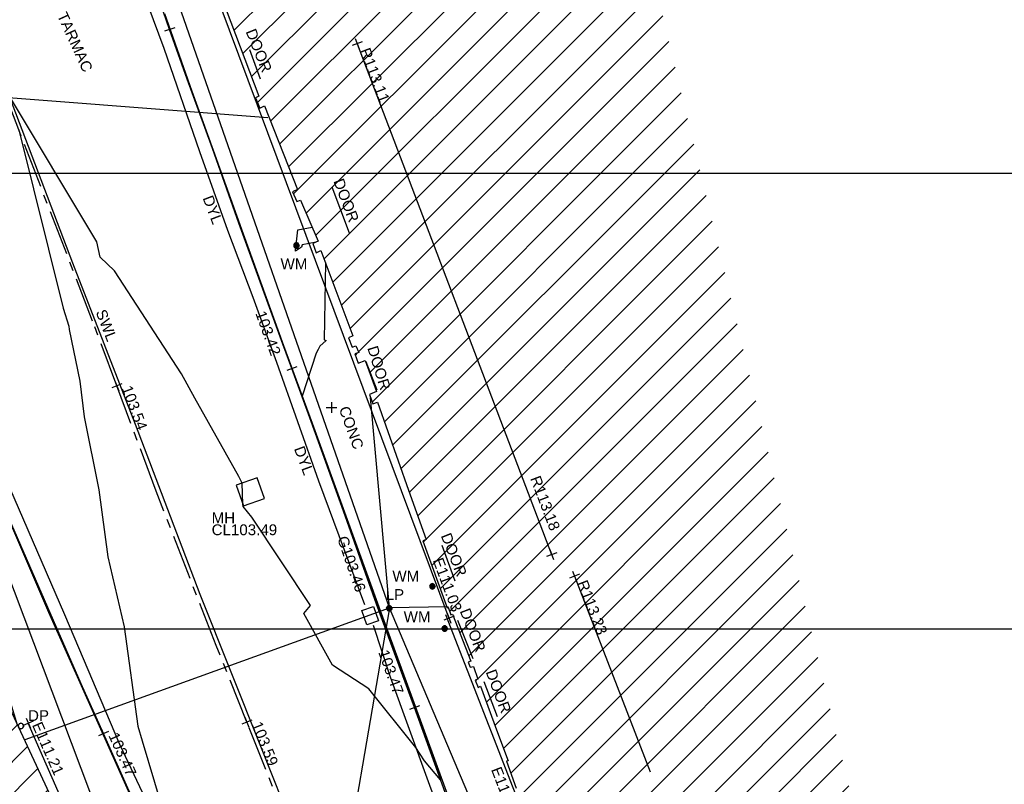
# Model space of a CAD drawing. Extents: x 635157 to 635442, y 694407 to 694910.
# Tile 89 of 104: x 635235 to 635263, y 694723 to 694745. Entities that reach past the tile are written whole.
import ezdxf

# ---------------------------------------------------------------- set-up
doc = ezdxf.new("R2010")
doc.units = 0
doc.header["$MEASUREMENT"] = 0
doc.linetypes.add('CENTER', pattern=[2, 1.25, -0.25, 0.25, -0.25])
doc.layers.get('0').update_dxf_attribs({"color": 12, "linetype": 'CONTINUOUS'})
for name, color, linetype in [('BUILDING', 5, 'CONTINUOUS'), ('CONTOURS_MINOR', 132, 'CONTINUOUS'), ('DOOR', 7, 'CONTINUOUS'), ('DOOR_TXT', 7, 'CONTINUOUS'), ('DOWNPIPE', 151, 'CONTINUOUS'), ('DOWNPIPE_TXT', 151, 'CONTINUOUS'), ('EAVE', 3, 'CONTINUOUS'), ('EAVE_LVL', 3, 'CONTINUOUS'), ('GULLY', 151, 'CONTINUOUS'), ('GULLY_LVL', 151, 'CONTINUOUS'), ('HATCHING', 4, 'CONTINUOUS'), ('KERB_BOTTOM', 172, 'CONTINUOUS'), ('KERB_BOTTOM_LVL', 172, 'CONTINUOUS'), ('KERB_TOP', 2, 'CONTINUOUS'), ('LAMPPOST', 6, 'CONTINUOUS'), ('LAMPPOST_TXT', 6, 'CONTINUOUS'), ('LAYOUTS', 9, 'CONTINUOUS'), ('MANHOLES', 12, 'CONTINUOUS'), ('MANHOLES_RMK', 12, 'CONTINUOUS'), ('MARKINGS_DOUBLE_YELLOW', 9, 'CONTINUOUS'), ('MARKINGS_DOUBLE_YELLOW_TXT', 9, 'CONTINUOUS'), ('MARKINGS_WHITE_LINE', 9, 'CONTINUOUS'), ('MARKINGS_WHITE_LINE_TXT', 9, 'CONTINUOUS'), ('OVERHEAD_ELECTRIC', 1, 'OH_ELEC'), ('OVERHEAD_TELECOM', 3, 'OH_TEL'), ('RIDGE', 6, 'CONTINUOUS'), ('RIDGE_LVL', 6, 'CONTINUOUS'), ('ROAD_CROWNLINE', 212, 'CENTER'), ('ROAD_CROWNLINE_LVL', 212, 'CONTINUOUS'), ('TEXT', 7, 'CONTINUOUS'), ('TEXT_TXT', 7, 'CONTINUOUS'), ('WATER_METER', 5, 'CONTINUOUS'), ('WATER_METER_TXT', 5, 'CONTINUOUS')]:
    doc.layers.add(name, color=color, linetype=linetype)
doc.styles.add('Arial', font='arial.ttf')
doc.linetypes.add('OH_ELEC', pattern='A,4,-0.4,["OE",Arial,S=0.36,R=0,X=0,Y=-0.18],-1.2', length=5.6)
doc.linetypes.add('OH_TEL', pattern='A,4,-0.4,["OT",Arial,S=0.36,R=0,X=0,Y=-0.18],-1.2', length=5.6)

# ---------------------------------------------------------------- blocks, each defined once
blk = doc.blocks.new('MH_CIR2')
at = {"color": 0, "linetype": 'ByBlock', "flags": 128}
for points in [[(0.5, 0), (0.475, 0.154), (0.404, 0.293), (0.293, 0.404), (0.154, 0.475), (0, 0.5), (-0.154, 0.475), (-0.293, 0.404), (-0.404, 0.293), (-0.475, 0.154), (-0.5, 0), (-0.475, -0.154), (-0.404, -0.293), (-0.293, -0.404), (-0.154, -0.475), (0, -0.5), (0.154, -0.475), (0.293, -0.404), (0.404, -0.293), (0.475, -0.154)], [(-0.499, -0.033), (0.033, 0.499)], [(-0.496, 0.06), (-0.06, 0.496)], [(-0.488, -0.111), (0.111, 0.488)], [(-0.467, -0.18), (0.18, 0.467)], [(-0.467, 0.179), (-0.179, 0.467)], [(-0.438, -0.241), (0.241, 0.438)], [(-0.403, -0.296), (0.296, 0.403)], [(-0.362, -0.345), (0.345, 0.362)], [(-0.315, -0.388), (0.388, 0.315)], [(-0.263, -0.425), (0.425, 0.263)], [(-0.204, -0.456), (0.456, 0.204)], [(-0.138, -0.48), (0.48, 0.138)], [(-0.064, -0.496), (0.496, 0.064)], [(0.5, 0), (0.475, -0.154)], [(0.022, -0.5), (0.5, -0.022)], [(0.128, -0.483), (0.483, -0.128)], [(0.305, -0.396), (0.396, -0.305)]]:
    blk.add_lwpolyline(points, dxfattribs=at)
blk = doc.blocks.new('MH_CIR1')
at = {"color": 0, "linetype": 'ByBlock', "flags": 128}
for points in [[(0.5, 0), (0.475, 0.154), (0.404, 0.293), (0.293, 0.404), (0.154, 0.475), (0, 0.5), (-0.154, 0.475), (-0.293, 0.404), (-0.404, 0.293), (-0.475, 0.154), (-0.5, 0), (-0.475, -0.154), (-0.404, -0.293), (-0.293, -0.404), (-0.154, -0.475), (0, -0.5), (0.154, -0.475), (0.293, -0.404), (0.404, -0.293), (0.475, -0.154)], [(0.49, 0), (0.466, 0.151), (0.396, 0.288), (0.288, 0.396), (0.151, 0.466), (0, 0.49), (-0.151, 0.466), (-0.288, 0.396), (-0.396, 0.288), (-0.466, 0.151), (-0.49, 0), (-0.466, -0.151), (-0.396, -0.288), (-0.288, -0.396), (-0.151, -0.466), (0, -0.49), (0.151, -0.466), (0.288, -0.396), (0.396, -0.288), (0.466, -0.151)], [(0.471, 0), (0.448, 0.145), (0.381, 0.276), (0.276, 0.381), (0.145, 0.448), (0, 0.471), (-0.145, 0.448), (-0.276, 0.381), (-0.381, 0.276), (-0.448, 0.145), (-0.471, 0), (-0.448, -0.145), (-0.381, -0.276), (-0.276, -0.381), (-0.145, -0.448), (0, -0.471), (0.145, -0.448), (0.276, -0.381), (0.381, -0.276), (0.448, -0.145)], [(0.471, 0), (0.448, -0.145)], [(0.49, 0), (0.466, -0.151)], [(0.5, 0), (0.475, -0.154)]]:
    blk.add_lwpolyline(points, dxfattribs=at)
blk = doc.blocks.new('SPOT')
at = {"color": 0, "linetype": 'ByBlock', "flags": 128}
for points in [[(-0.5, 0), (0.5, 0)], [(0, 0.5), (0, -0.5)]]:
    blk.add_lwpolyline(points, dxfattribs=at)

msp = doc.modelspace()

# ---------------------------------------------------------------- hatches: boundary and pattern name
at = {"layer": 'HATCHING'}
h = msp.add_hatch(dxfattribs=at)
h.set_pattern_fill('ANSI31', color=256, scale=5)
h.paths.add_polyline_path([(635251.646, 694751.145), (635245.551, 694748.691), (635245.533, 694748.718), (635245.222, 694748.589), (635245.227, 694748.546), (635242.8, 694747.577), (635242.797, 694747.573), (635242.795, 694747.575), (635241.21, 694746.941), (635241.198, 694746.96), (635240.874, 694746.828), (635240.883, 694746.809), (635240.44, 694746.63), (635241.992, 694742.51), (635241.895, 694742.47), (635242.02, 694742.182), (635242.151, 694742.241), (635243.062, 694739.924), (635242.926, 694739.862), (635243.043, 694739.589), (635243.146, 694739.632), (635243.636, 694738.486), (635243.489, 694738.429), (635243.577, 694738.169), (635243.712, 694738.228), (635244.601, 694735.863), (635244.482, 694735.811), (635244.575, 694735.554), (635244.68, 694735.585), (635244.763, 694735.404), (635244.658, 694735.363), (635244.749, 694735.105), (635244.94, 694735.176), (635245.258, 694734.318), (635245.058, 694734.241), (635245.155, 694733.975), (635245.279, 694734.029), (635246.141, 694731.586), (635246.636, 694730.218), (635246.54, 694730.181), (635247.207, 694728.345), (635247.241, 694728.345), (635247.313, 694728.125), (635247.362, 694728.147), (635247.837, 694726.934), (635256.762, 694729.973)])
h.paths.add_polyline_path([(635256.762, 694729.973), (635247.837, 694726.934), (635247.874, 694726.84), (635247.8, 694726.809), (635247.852, 694726.672), (635247.942, 694726.696), (635248.065, 694726.338), (635247.994, 694726.311), (635248.073, 694726.112), (635248.144, 694726.144), (635248.614, 694724.858), (635248.908, 694724.076), (635248.859, 694724.063), (635249.126, 694723.318), (635249.167, 694723.331), (635249.56, 694722.279), (635249.511, 694722.255), (635249.748, 694721.639), (635249.76, 694721.641), (635249.81, 694721.664), (635249.826, 694721.624), (635249.827, 694721.622), (635249.845, 694721.603), (635249.853, 694721.554), (635250.829, 694719.069), (635251.356, 694717.654), (635252.596, 694714.429), (635253.155, 694712.887), (635253.878, 694710.919), (635253.836, 694710.904), (635254.07, 694710.285), (635260.76, 694713.427)])
h.paths.add_polyline_path([(635247.193, 694728.124), (635247.814, 694726.526), (635248.242, 694726.692), (635247.622, 694728.29)], flags=9)
h.paths.add_polyline_path([(635247.291, 694728.017), (635247.891, 694726.41), (635248.322, 694726.571), (635247.722, 694728.177)], flags=9)
h.paths.add_polyline_path([(635250.714, 694729.057), (635251.341, 694727.436), (635251.77, 694727.602), (635251.143, 694729.223)], flags=24)
h.paths.add_polyline_path([(635249.409, 694731.952), (635250.028, 694730.328), (635250.457, 694730.492), (635249.839, 694732.116)], flags=24)
h.paths.add_polyline_path([(635244.684, 694743.824), (635245.303, 694742.2), (635245.732, 694742.363), (635245.114, 694743.987)], flags=24)
h.paths.add_polyline_path([(635244.562, 694745.235), (635246.153, 694745.932), (635245.969, 694746.353), (635244.377, 694745.656)], flags=24)
h.paths.add_polyline_path([(635247.455, 694728.276), (635247.968, 694726.96), (635248.402, 694727.129), (635247.888, 694728.445)], flags=24)
h.paths.add_polyline_path([(635246.927, 694730.363), (635247.447, 694729.049), (635247.88, 694729.221), (635247.36, 694730.534)], flags=24)
h.paths.add_polyline_path([(635244.894, 694735.58), (635245.313, 694734.231), (635245.758, 694734.369), (635245.339, 694735.718)], flags=24)
h.paths.add_polyline_path([(635243.949, 694740.201), (635244.448, 694738.879), (635244.884, 694739.044), (635244.385, 694740.365)], flags=24)
h.paths.add_polyline_path([(635241.515, 694744.347), (635242.04, 694743.036), (635242.472, 694743.209), (635241.947, 694744.52)], flags=24)
h.paths.add_polyline_path([(635256.587, 694714.593), (635257.206, 694712.969), (635257.636, 694713.133), (635257.017, 694714.757)], flags=24)
h.paths.add_polyline_path([(635253.485, 694722.011), (635254.104, 694720.387), (635254.533, 694720.551), (635253.914, 694722.175)], flags=24)
h.paths.add_polyline_path([(635249.856, 694721.54), (635250.588, 694721.54), (635250.588, 694721.99), (635249.856, 694721.99)], flags=25)
h.paths.add_polyline_path([(635252.639, 694714.688), (635253.14, 694713.367), (635253.575, 694713.532), (635253.075, 694714.853)], flags=24)
h.paths.add_polyline_path([(635251.394, 694718.15), (635251.931, 694716.843), (635252.361, 694717.02), (635251.825, 694718.327)], flags=24)
h.paths.add_polyline_path([(635248.175, 694726.587), (635248.67, 694725.264), (635249.106, 694725.427), (635248.611, 694726.75)], flags=24)
h.paths.add_polyline_path([(635246.662, 694729.832), (635247.262, 694728.226), (635247.693, 694728.386), (635247.093, 694729.993)], flags=25)
h = msp.add_hatch(dxfattribs=at)
h.set_pattern_fill('ANSI31', color=256, scale=5)
h.paths.add_polyline_path([(635248.349, 694698.27), (635246.716, 694701.645), (635246.773, 694701.674), (635246.628, 694701.969), (635246.508, 694701.913), (635245.908, 694703.094), (635245.675, 694702.976), (635244.42, 694705.509), (635244.114, 694706.175), (635244.064, 694706.155), (635243.08, 694707.037), (635242.68, 694707.898), (635242.573, 694709.194), (635242.622, 694709.22), (635242.242, 694709.954), (635242.105, 694709.901), (635241.673, 694710.778), (635241.779, 694710.831), (635241.711, 694710.958), (635241.665, 694710.931), (635241.253, 694711.718), (635241.332, 694711.772), (635240.351, 694713.772), (635240.127, 694714.186), (635240.089, 694714.167), (635240.035, 694714.282), (635240.097, 694714.338), (635239.937, 694714.652), (635239.863, 694714.638), (635239.694, 694714.995), (635238.967, 694716.654), (635239.04, 694716.703), (635238.746, 694717.301), (635238.694, 694717.476), (635238.654, 694717.463), (635238.015, 694718.897), (635238.06, 694718.921), (635237.577, 694720.022), (635237.536, 694720.005), (635236.592, 694722.235), (635236.542, 694722.216), (635236.172, 694723.098), (635236.178, 694723.179), (635235.019, 694725.669), (635229.287, 694722.576), (635229.175, 694722.366), (635217.011, 694718.767), (635216.325, 694719.051), (635214.705, 694732.399), (635213.084, 694738.616), (635197.756, 694735.699), (635224.235, 694664.431), (635250.801, 694675.383), (635257.488, 694678.565), (635257.139, 694679.325), (635257.425, 694679.454), (635257.349, 694679.626), (635257.283, 694679.767), (635256.989, 694679.633), (635256.07, 694681.604), (635256.128, 694681.629), (635255.989, 694681.898), (635255.871, 694681.844), (635255.423, 694682.79), (635255.797, 694682.953), (635255.662, 694683.243), (635255.623, 694683.221), (635255.534, 694683.412), (635255.269, 694683.974), (635255.27, 694683.975), (635255.122, 694684.29), (635255.018, 694684.239), (635254.234, 694685.935), (635254.328, 694685.985), (635253.533, 694687.68), (635253.504, 694687.739), (635253.496, 694687.734), (635253.313, 694688.116), (635253.163, 694688.412), (635253.129, 694688.393), (635252.744, 694689.24), (635251.913, 694690.884), (635251.859, 694690.854), (635251.393, 694691.853), (635251.417, 694691.865), (635251.253, 694692.19), (635251.243, 694692.185), (635250.69, 694693.243), (635249.9, 694694.878), (635250.038, 694694.959), (635249.874, 694695.275), (635249.813, 694695.236), (635249.026, 694696.849)])
h.paths.add_polyline_path([(635216.049, 694717.938), (635217.764, 694717.938), (635217.764, 694718.397), (635216.049, 694718.397)], flags=24)
h.paths.add_polyline_path([(635224.807, 694721.301), (635226.455, 694721.772), (635226.329, 694722.214), (635224.681, 694721.742)], flags=25)
h.paths.add_polyline_path([(635256.879, 694681.062), (635257.604, 694679.509), (635258.02, 694679.703), (635257.295, 694681.257)], flags=9)
h.paths.add_polyline_path([(635255.143, 694684.894), (635255.871, 694683.341), (635256.287, 694683.536), (635255.559, 694685.089)], flags=25)
h.paths.add_polyline_path([(635250.373, 694694.4), (635251.129, 694692.861), (635251.542, 694693.064), (635250.785, 694694.603)], flags=25)
h.paths.add_polyline_path([(635240.295, 694714.687), (635241.051, 694713.148), (635241.464, 694713.35), (635240.708, 694714.89)], flags=25)
h.paths.add_polyline_path([(635235.593, 694725.111), (635236.281, 694723.543), (635236.695, 694723.725), (635236.007, 694725.292)], flags=25)
h.paths.add_polyline_path([(635244.947, 694705.334), (635245.702, 694703.795), (635246.115, 694703.997), (635245.36, 694705.536)], flags=25)
h.paths.add_polyline_path([(635209.655, 694735.835), (635209.878, 694734.112), (635210.334, 694734.171), (635210.111, 694735.894)], flags=24)
h.paths.add_polyline_path([(635211.597, 694721.629), (635211.821, 694719.906), (635212.276, 694719.965), (635212.053, 694721.688)], flags=24)
h.paths.add_polyline_path([(635218.892, 694719.024), (635219.665, 694717.468), (635220.076, 694717.672), (635219.303, 694719.229)], flags=24)
h.paths.add_polyline_path([(635227.126, 694718.252), (635228.784, 694718.773), (635228.646, 694719.212), (635226.988, 694718.691)], flags=24)
h.paths.add_polyline_path([(635232.012, 694721.747), (635232.748, 694720.172), (635233.164, 694720.367), (635232.429, 694721.941)], flags=24)
h.paths.add_polyline_path([(635240.432, 694703.82), (635241.167, 694702.245), (635241.583, 694702.44), (635240.848, 694704.015)], flags=24)
h.paths.add_polyline_path([(635242.444, 694700.609), (635243.188, 694699.039), (635243.603, 694699.235), (635242.859, 694700.806)], flags=24)
h.paths.add_polyline_path([(635250.189, 694684.144), (635250.933, 694682.573), (635251.348, 694682.77), (635250.604, 694684.34)], flags=24)
h.paths.add_polyline_path([(635252.214, 694679.884), (635252.993, 694678.331), (635253.404, 694678.538), (635252.624, 694680.091)], flags=24)
h.paths.add_polyline_path([(635248.499, 694694.474), (635249.54, 694694.474), (635249.54, 694694.939), (635248.499, 694694.939)], flags=24)
h.paths.add_polyline_path([(635242.614, 694702.495), (635244.844, 694702.495), (635244.844, 694702.96), (635242.614, 694702.96)], flags=24)
h.paths.add_polyline_path([(635241.563, 694704.865), (635243.792, 694704.865), (635243.792, 694705.33), (635241.563, 694705.33)], flags=24)
h.paths.add_polyline_path([(635242.072, 694703.702), (635244.323, 694703.702), (635244.323, 694704.162), (635242.072, 694704.162)], flags=24)
h.paths.add_polyline_path([(635249.604, 694696.446), (635250.226, 694695.152), (635250.64, 694695.351), (635250.018, 694696.645)], flags=25)
h.paths.add_polyline_path([(635248.81, 694692.202), (635250.574, 694692.202), (635250.574, 694692.667), (635248.81, 694692.667)], flags=24)
h.paths.add_polyline_path([(635248.813, 694692.54), (635249.545, 694692.54), (635249.545, 694692.99), (635248.813, 694692.99)], flags=24)
h.paths.add_polyline_path([(635239.111, 694713.727), (635239.843, 694713.727), (635239.843, 694714.177), (635239.111, 694714.177)], flags=24)
h.paths.add_polyline_path([(635245.936, 694700.066), (635246.522, 694698.781), (635246.946, 694698.974), (635246.359, 694700.259)], flags=24)
h.paths.add_polyline_path([(635235.278, 694723.243), (635235.898, 694721.973), (635236.316, 694722.178), (635235.697, 694723.447)], flags=24)
h.paths.add_polyline_path([(635236.631, 694720.127), (635237.191, 694718.831), (635237.619, 694719.016), (635237.058, 694720.312)], flags=24)
h.paths.add_polyline_path([(635238.24, 694716.763), (635238.825, 694715.478), (635239.249, 694715.67), (635238.663, 694716.956)], flags=24)
h.paths.add_polyline_path([(635240.682, 694711.439), (635241.359, 694710.199), (635241.768, 694710.422), (635241.091, 694711.662)], flags=24)
h.paths.add_polyline_path([(635241.876, 694708.008), (635242.528, 694706.755), (635242.941, 694706.97), (635242.289, 694708.223)], flags=24)
h.paths.add_polyline_path([(635249.164, 694694.261), (635249.779, 694692.989), (635250.198, 694693.192), (635249.583, 694694.464)], flags=24)
h.paths.add_polyline_path([(635250.635, 694692.032), (635251.225, 694690.749), (635251.648, 694690.943), (635251.058, 694692.226)], flags=24)
h.paths.add_polyline_path([(635252.783, 694687.411), (635253.384, 694686.133), (635253.806, 694686.331), (635253.204, 694687.609)], flags=24)
h.paths.add_polyline_path([(635254.76, 694682.914), (635255.369, 694681.639), (635255.789, 694681.84), (635255.18, 694683.114)], flags=24)
h.paths.add_polyline_path([(635251.055, 694694.155), (635251.934, 694692.389), (635252.351, 694692.596), (635251.472, 694694.363)], flags=25)

# ---------------------------------------------------------------- linework, layer by layer
at = {"layer": 'BUILDING'}
for points in [[(635240.44, 694746.63, 103.387), (635241.992, 694742.51, 103.456), (635241.895, 694742.47, 103.449), (635242.02, 694742.182, 103.458), (635242.151, 694742.241, 103.473), (635243.062, 694739.924, 103.488), (635242.926, 694739.862, 103.482), (635243.043, 694739.589, 103.488), (635243.146, 694739.632, 103.498), (635243.636, 694738.486, 103.501), (635243.489, 694738.429, 103.498), (635243.577, 694738.169, 103.497), (635243.712, 694738.228, 103.498), (635244.601, 694735.863, 103.512), (635244.482, 694735.811, 103.509), (635244.575, 694735.554, 103.515), (635244.68, 694735.585, 103.518), (635244.763, 694735.404, 103.518), (635244.658, 694735.363, 103.518), (635244.749, 694735.105, 103.522), (635244.94, 694735.176, 103.522), (635245.258, 694734.318, 103.527), (635245.058, 694734.241, 103.521), (635245.155, 694733.975, 103.525), (635245.279, 694734.029, 103.525), (635246.141, 694731.586, 103.555), (635246.636, 694730.218, 103.557), (635246.54, 694730.181, 103.549), (635247.215, 694728.324, 103.557), (635247.244, 694728.336, 103.563), (635247.313, 694728.125, 103.566), (635247.362, 694728.147, 103.568), (635247.874, 694726.84, 103.59), (635247.8, 694726.809, 103.592), (635247.852, 694726.672, 103.596), (635247.942, 694726.696, 103.596), (635248.065, 694726.338, 103.593), (635247.994, 694726.311, 103.586), (635248.073, 694726.112, 103.593), (635248.144, 694726.144, 103.596), (635248.614, 694724.858, 103.623), (635248.908, 694724.076, 103.634), (635248.859, 694724.063, 103.631), (635249.126, 694723.318, 103.631)], [(635235.019, 694725.669, 103.628), (635236.178, 694723.179, 103.647)]]:
    msp.add_polyline3d(points, dxfattribs=at)
at = {"layer": 'CONTOURS_MINOR'}
for points in [[(635243.837, 694737.896, 103.5), (635243.802, 694735.752, 103.5), (635243.854, 694735.736, 103.5), (635243.682, 694735.574, 103.5), (635243.636, 694735.483, 103.5), (635243.577, 694735.383, 103.5), (635243.195, 694734.188, 103.5), (635243.468, 694733.445, 103.5), (635244.391, 694730.892, 103.5), (635244.595, 694730.315, 103.5), (635245.288, 694728.383, 103.5), (635245.824, 694726.919, 103.5), (635246.575, 694724.848, 103.5), (635247.034, 694723.546, 103.5), (635246.583, 694724.078, 103.5), (635246.348, 694724.442, 103.5), (635245.04, 694726.077, 103.5), (635244.03, 694726.732, 103.5), (635243.237, 694728.166, 103.5), (635243.425, 694728.387, 103.5), (635241.799, 694730.839, 103.5), (635241.555, 694731.133, 103.5), (635241.546, 694731.195, 103.5), (635241.527, 694731.782, 103.5), (635241.44, 694731.961, 103.5), (635240.213, 694734.14, 103.5), (635239.844, 694734.806, 103.5), (635237.983, 694737.667, 103.5), (635237.587, 694738.049, 103.5), (635237.492, 694738.474, 103.5), (635235.022, 694742.606, 103.5)], [(635235.331, 694741.579, 103.5), (635236.562, 694736.633, 103.5), (635236.719, 694736.129, 103.5), (635236.728, 694736.038, 103.5), (635237.028, 694734.607, 103.5), (635237.149, 694733.618, 103.5), (635237.55, 694731.591, 103.5), (635237.799, 694729.738, 103.5), (635238.252, 694727.79, 103.5), (635238.634, 694725.038, 103.5), (635238.751, 694724.634, 103.5), (635239.776, 694721.194, 103.5)], [(635243.585, 694738.467, 103.5), (635243.19, 694738.392, 103.5), (635243.173, 694738.32, 103.5), (635243.012, 694738.213, 103.5), (635242.997, 694738.38, 103.5), (635243.034, 694738.469, 103.5), (635243.072, 694738.805, 103.5), (635243.467, 694738.88, 103.5)], [(635238.374, 694723.27, 103.5), (635237.088, 694726.141, 103.5), (635236.741, 694726.921, 103.5), (635236.237, 694728.065, 103.5), (635235.669, 694729.361, 103.5), (635235.029, 694730.843, 103.5)]]:
    msp.add_polyline3d(points, dxfattribs=at)
at = {"layer": 'DOOR'}
for points in [[(635241.732, 694743.806, 103.453), (635242.031, 694742.99, 103.453)], [(635244.011, 694740.002, 103.525), (635244.496, 694738.726, 103.521)], [(635244.957, 694735.154, 103.522), (635245.265, 694734.367, 103.524)], [(635247.063, 694730.059, 103.584), (635247.426, 694729.068, 103.583)], [(635247.501, 694727.98, 103.571), (635247.923, 694726.91, 103.572)], [(635248.229, 694726.272, 103.655), (635248.606, 694725.307, 103.667)]]:
    msp.add_polyline3d(points, dxfattribs=at)
at = {"layer": 'EAVE'}
for points in [[(635240.364, 694746.517, 110.959), (635247.266, 694728.032, 111.031)], [(635247.168, 694728.139, 110.518), (635249.634, 694721.789, 110.462)], [(635240.279, 694714.443, 111.289), (635235.592, 694725.12, 111.211)]]:
    msp.add_polyline3d(points, dxfattribs=at)
at = {"layer": 'GULLY'}
msp.add_polyline3d([(635244.851, 694728.243, 103.461), (635245.174, 694728.354, 103.462), (635245.311, 694727.956, 103.45), (635244.988, 694727.845, 103.449)], close=True, dxfattribs=at)
at = {"layer": 'KERB_BOTTOM'}
for points in [[(635255.635, 694701.758, 103.607), (635254.895, 694703.307, 103.593), (635253.759, 694705.878, 103.59), (635253.361, 694706.839, 103.584), (635252.323, 694709.348, 103.568), (635251.332, 694711.904, 103.559), (635250.379, 694714.468, 103.554), (635249.749, 694716.162, 103.547), (635249.406, 694717.086, 103.543), (635248.391, 694719.834, 103.531), (635247.484, 694722.296, 103.516), (635246.311, 694725.553, 103.474), (635246.22, 694725.804, 103.471), (635245.256, 694728.424, 103.459), (635244.337, 694731.005, 103.437), (635243.44, 694733.49, 103.427), (635242.906, 694734.955, 103.42), (635242.658, 694735.637, 103.417), (635241.439, 694738.985, 103.402), (635240.705, 694741.057, 103.387), (635240.004, 694742.988, 103.376), (635239.514, 694744.362, 103.356), (635239.335, 694744.866, 103.349)], [(635248.44, 694702.018, 103.56), (635247.548, 694703.761, 103.554), (635246.655, 694705.651, 103.552), (635246.153, 694706.716, 103.55), (635245.889, 694707.275, 103.549), (635244.824, 694709.524, 103.527), (635243.577, 694712.22, 103.5), (635242.585, 694714.314, 103.489), (635241.899, 694715.766, 103.491), (635241.187, 694717.274, 103.492), (635240.031, 694719.713, 103.492), (635239.369, 694721.108, 103.489), (635238.354, 694723.321, 103.479), (635237.679, 694724.832, 103.467), (635237.064, 694726.208, 103.456), (635236.292, 694727.968, 103.438), (635235.042, 694730.836, 103.402)]]:
    msp.add_polyline3d(points, dxfattribs=at)
at = {"layer": 'KERB_TOP'}
for points in [[(635248.405, 694702.015, 103.697), (635247.899, 694703.031, 103.593), (635246.751, 694705.386, 103.599), (635245.871, 694707.267, 103.619), (635244.79, 694709.571, 103.59), (635243.511, 694712.23, 103.634), (635242.531, 694714.372, 103.626), (635241.198, 694717.181, 103.626), (635239.981, 694719.774, 103.62), (635239.406, 694720.985, 103.628), (635238.494, 694722.965, 103.625), (635237.141, 694725.99, 103.599), (635236.168, 694728.186, 103.578), (635235.025, 694730.845, 103.531), (635234.361, 694732.267, 103.453), (635234.148, 694732.819, 103.396), (635233.555, 694734.218, 103.381), (635232.851, 694735.981, 103.366), (635231.922, 694738.291, 103.355), (635230.915, 694740.959, 103.382), (635230.084, 694743.135, 103.396), (635229.513, 694744.677, 103.412)], [(635239.377, 694744.801, 103.388), (635240.131, 694742.65, 103.414), (635240.727, 694741.014, 103.437), (635241.56, 694738.694, 103.459), (635242.675, 694735.596, 103.483), (635243.472, 694733.439, 103.509), (635244.401, 694730.87, 103.512), (635245.318, 694728.345, 103.537), (635246.256, 694725.792, 103.571), (635247.552, 694722.247, 103.595), (635248.453, 694719.715, 103.626), (635249.432, 694717.096, 103.673), (635250.457, 694714.316, 103.661), (635251.391, 694711.867, 103.684), (635252.352, 694709.306, 103.601), (635253.253, 694707.117, 103.611), (635253.881, 694705.731, 103.7), (635254.926, 694703.298, 103.712), (635255.631, 694701.797, 103.73)]]:
    msp.add_polyline3d(points, dxfattribs=at)
at = {"layer": 'LAYOUTS', "linetype": 'ByBlock'}
for points in [[(635156.7, 694727.734), (635316.9, 694727.734), (635316.9, 694822.334), (635156.7, 694822.334)], [(635178.704, 694645.768), (635338.904, 694645.768), (635338.904, 694740.368), (635178.704, 694740.368)]]:
    msp.add_lwpolyline(points, close=True, dxfattribs=at)
at = {"layer": 'MANHOLES'}
msp.add_polyline3d([(635241.943, 694731.926, 103.486), (635241.363, 694731.725, 103.506), (635241.563, 694731.147, 103.5), (635242.143, 694731.348, 103.48)], close=True, dxfattribs=at)
at = {"layer": 'MARKINGS_DOUBLE_YELLOW'}
for points in [[(635232.565, 694762.618, 103.131), (635233.085, 694761.088, 103.128), (635233.7, 694759.461, 103.144), (635234.675, 694756.818, 103.182), (635235.805, 694753.598, 103.233), (635236.886, 694750.645, 103.263), (635237.971, 694747.578, 103.307), (635239.352, 694743.848, 103.367), (635240.342, 694740.981, 103.393), (635241.117, 694738.796, 103.384), (635241.82, 694736.939, 103.417), (635242.481, 694735.13, 103.426), (635243.646, 694731.841, 103.443), (635244.92, 694728.409, 103.462)], [(635243.482, 694713.215, 103.498), (635241.472, 694717.417, 103.498), (635239.717, 694721.179, 103.498), (635238.136, 694724.525, 103.48), (635236.609, 694728.122, 103.444), (635235.078, 694731.644, 103.402), (635233.704, 694734.784, 103.363)], [(635245.166, 694727.839, 103.455), (635245.636, 694726.404, 103.479), (635246.689, 694723.503, 103.51), (635247.945, 694720.062, 103.533), (635249.165, 694716.723, 103.549), (635250.866, 694712.073, 103.565), (635252.734, 694707.496, 103.578)]]:
    msp.add_polyline3d(points, dxfattribs=at)
at = {"layer": 'MARKINGS_WHITE_LINE'}
msp.add_polyline3d([(635229.207, 694761.444, 103.304), (635229.444, 694759.878, 103.316), (635229.715, 694758.22, 103.319), (635230.369, 694755.922, 103.336), (635231.203, 694753.257, 103.363), (635232.087, 694750.522, 103.414), (635233.028, 694747.872, 103.449), (635233.874, 694745.664, 103.477), (635234.808, 694743.166, 103.497), (635236.825, 694737.887, 103.525), (635238.557, 694733.416, 103.554), (635240.35, 694728.696, 103.584), (635242.057, 694724.439, 103.605), (635243.852, 694719.924, 103.62), (635245.279, 694716.483, 103.631), (635247.055, 694712.485, 103.649), (635248.842, 694708.797, 103.661), (635250.712, 694704.815, 103.67), (635252.695, 694700.783, 103.694), (635255.33, 694702.074, 103.605)], dxfattribs=at)
at = {"layer": 'OVERHEAD_ELECTRIC'}
for points in [[(635247.241, 694728.345, 109.58), (635245.614, 694728.316, 110.655), (635232.713, 694765.242, 110.158)], [(635235.508, 694724.666, 108.89), (635245.614, 694728.316, 110.655), (635245.087, 694734.152, 109.045)], [(635264.629, 694664.255, 110.159), (635278.011, 694668.807, 109.878), (635259.371, 694695.794, 110.7), (635245.614, 694728.316, 110.655), (635242.417, 694709.68, 109.59)]]:
    msp.add_polyline3d(points, dxfattribs=at)
at = {"layer": 'OVERHEAD_TELECOM'}
for points in [[(635230.215, 694736.485, 108.634), (635229.885, 694742.87, 111.17), (635242.244, 694741.92, 110.013)], [(635235.291, 694725.061, 108.839), (635229.885, 694742.87, 111.17), (635242.364, 694709.781, 109.108)]]:
    msp.add_polyline3d(points, dxfattribs=at)
at = {"layer": 'RIDGE'}
for points in [[(635244.717, 694743.968, 113.114), (635250.114, 694729.796, 113.181)], [(635250.746, 694729.201, 113.233), (635252.85, 694723.767, 113.342)]]:
    msp.add_polyline3d(points, dxfattribs=at)
at = {"layer": 'ROAD_CROWNLINE'}
msp.add_polyline3d([(635253.774, 694698.332, 103.666), (635250.553, 694704.954, 103.673), (635249.649, 694706.827, 103.668), (635248.888, 694708.404, 103.664), (635247.754, 694710.647, 103.649), (635246.43, 694713.507, 103.632), (635245.407, 694715.88, 103.626), (635244.851, 694717.169, 103.623), (635242.923, 694721.975, 103.605), (635241.656, 694725.149, 103.594), (635240.807, 694727.274, 103.587), (635239.14, 694731.557, 103.563), (635238.05, 694734.476, 103.543), (635237.379, 694736.272, 103.53), (635235.332, 694741.579, 103.5), (635234.481, 694743.817, 103.48), (635233.266, 694747.012, 103.452)], dxfattribs=at)

# ---------------------------------------------------------------- block references
at = {"layer": 'DOWNPIPE', "xscale": 0.15, "yscale": 0.15, "zscale": 0.15}
msp.add_blockref('MH_CIR1', (635235.388, 694725.042, 103.64), dxfattribs=at)
at = {"layer": 'EAVE_LVL', "xscale": 0.3, "yscale": 0.3, "zscale": 0.3}
for p, rotation in [((635247.266, 694728.032, 111.031), 290.474823), ((635235.592, 694725.12, 111.211), 293.700562)]:
    msp.add_blockref('SPOT', p, dxfattribs=dict(at, rotation=rotation))
at = {"layer": 'KERB_BOTTOM_LVL'}
for p, xscale, yscale, zscale, rotation in [((635239.514, 694744.362, 103.356), 0.2999999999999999, 0.2999999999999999, 0.2999999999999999, 289.607422), ((635242.906, 694734.955, 103.42), 0.3000000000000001, 0.3000000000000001, 0.3000000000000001, 290.013092), ((635246.311, 694725.553, 103.474), 0.3, 0.3, 0.3, 289.8150630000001), ((635237.679, 694724.832, 103.467), 0.3, 0.3, 0.3, 294.076569)]:
    msp.add_blockref('SPOT', p, dxfattribs=dict(at, xscale=xscale, yscale=yscale, zscale=zscale, rotation=rotation))
at = {"layer": 'LAMPPOST', "xscale": 0.15, "yscale": 0.15, "zscale": 0.15}
msp.add_blockref('MH_CIR2', (635245.607, 694728.306, 103.542), dxfattribs=at)
at = {"layer": 'RIDGE_LVL', "xscale": 0.3, "yscale": 0.3, "zscale": 0.3}
for p, rotation in [((635244.717, 694743.968, 113.114), 290.8479), ((635250.114, 694729.796, 113.181), 290.8479), ((635250.746, 694729.201, 113.233), 291.165985)]:
    msp.add_blockref('SPOT', p, dxfattribs=dict(at, rotation=rotation))
at = {"layer": 'ROAD_CROWNLINE_LVL', "xscale": 0.3, "yscale": 0.3, "zscale": 0.3}
for p, rotation in [((635238.05, 694734.476, 103.543), 290.480103), ((635241.656, 694725.149, 103.594), 291.767853)]:
    msp.add_blockref('SPOT', p, dxfattribs=dict(at, rotation=rotation))
at = {"layer": 'TEXT', "xscale": 0.3, "yscale": 0.3, "zscale": 0.3}
msp.add_blockref('SPOT', (635244.005, 694733.879, 103.514), dxfattribs=at)
at = {"layer": 'WATER_METER', "xscale": 0.15, "yscale": 0.15, "zscale": 0.15}
for p in [(635243.033, 694738.372, 103.501), (635246.805, 694728.916, 103.552), (635247.146, 694727.745, 103.557)]:
    msp.add_blockref('MH_CIR2', p, dxfattribs=at)

# ---------------------------------------------------------------- texts
at = {"layer": 'DOOR_TXT', "style": 'Arial'}
for rotation, p in [(291.8395, (635241.62, 694744.306)), (290.683, (635244.054, 694740.157)), (287.2517, (635244.996, 694735.53)), (291.5713, (635247.033, 694730.321)), (291.3235, (635247.56, 694728.233)), (290.5155, (635248.28, 694726.543))]:
    msp.add_text('DOOR', height=0.3, rotation=rotation, dxfattribs=at).set_placement(p)
at = {"layer": 'DOWNPIPE_TXT', "style": 'Arial'}
msp.add_text('DP', height=0.3, dxfattribs=at).set_placement((635235.587, 694725.181))
at = {"layer": 'EAVE_LVL', "style": 'Arial'}
for s, rotation, p in [('E111.03', 290.4748, (635246.811, 694729.639)), ('E111.21', 293.7006, (635235.692, 694725.072)), ('E110.46', 291.2235, (635248.429, 694723.835))]:
    msp.add_text(s, height=0.3, rotation=rotation, dxfattribs=at).set_placement(p)
at = {"layer": 'GULLY_LVL', "style": 'Arial'}
msp.add_text('G103.46', height=0.3, rotation=288.9945, dxfattribs=at).set_placement((635244.161, 694730.249))
at = {"layer": 'KERB_BOTTOM_LVL', "style": 'Arial'}
for s, rotation, p in [('103.42', 290.0131, (635241.89, 694736.49)), ('103.47', 289.8151, (635245.299, 694727.091)), ('103.47', 294.0766, (635237.811, 694724.781))]:
    msp.add_text(s, height=0.3, rotation=rotation, dxfattribs=at).set_placement(p)
at = {"layer": 'LAMPPOST_TXT', "style": 'Arial'}
msp.add_text('LP', height=0.3, dxfattribs=at).set_placement((635245.509, 694728.539))
at = {"layer": 'MANHOLES_RMK', "style": 'Arial'}
for s, p in [('MH', (635240.681, 694730.665)), ('CL103.49', (635240.681, 694730.335))]:
    msp.add_text(s, height=0.3, dxfattribs=at).set_placement(p)
at = {"layer": 'MARKINGS_DOUBLE_YELLOW_TXT', "style": 'Arial'}
for rotation, p in [(290.735, (635240.427, 694739.688)), (290.3655, (635242.961, 694732.737))]:
    msp.add_text('DYL', height=0.3, rotation=rotation, dxfattribs=at).set_placement(p)
at = {"layer": 'MARKINGS_WHITE_LINE_TXT', "style": 'Arial'}
msp.add_text('SWL', height=0.3, rotation=291.1756, dxfattribs=at).set_placement((635237.46, 694736.525))
at = {"layer": 'RIDGE_LVL', "style": 'Arial'}
for s, rotation, p in [('R113.11', 290.8479, (635244.788, 694743.781)), ('R113.18', 290.8479, (635249.513, 694731.91)), ('R113.23', 291.166, (635250.818, 694729.015))]:
    msp.add_text(s, height=0.3, rotation=rotation, dxfattribs=at).set_placement(p)
at = {"layer": 'ROAD_CROWNLINE_LVL', "style": 'Arial'}
for s, rotation, p in [('103.54', 290.4801, (635238.179, 694734.417)), ('103.59', 291.7679, (635241.786, 694725.093))]:
    msp.add_text(s, height=0.3, rotation=rotation, dxfattribs=at).set_placement(p)
at = {"layer": 'TEXT_TXT', "style": 'Arial'}
for s, rotation, p in [('TARMAC', 294.6102, (635236.385, 694744.756)), ('CONC', 290.0141, (635244.205, 694733.845))]:
    msp.add_text(s, height=0.3, rotation=rotation, dxfattribs=at).set_placement(p)
at = {"layer": 'WATER_METER_TXT', "style": 'Arial'}
for p in [(635242.593, 694737.71), (635245.696, 694729.048), (635246.009, 694727.922)]:
    msp.add_text('WM', height=0.3, dxfattribs=at).set_placement(p)

doc.saveas('drawing.dxf')
